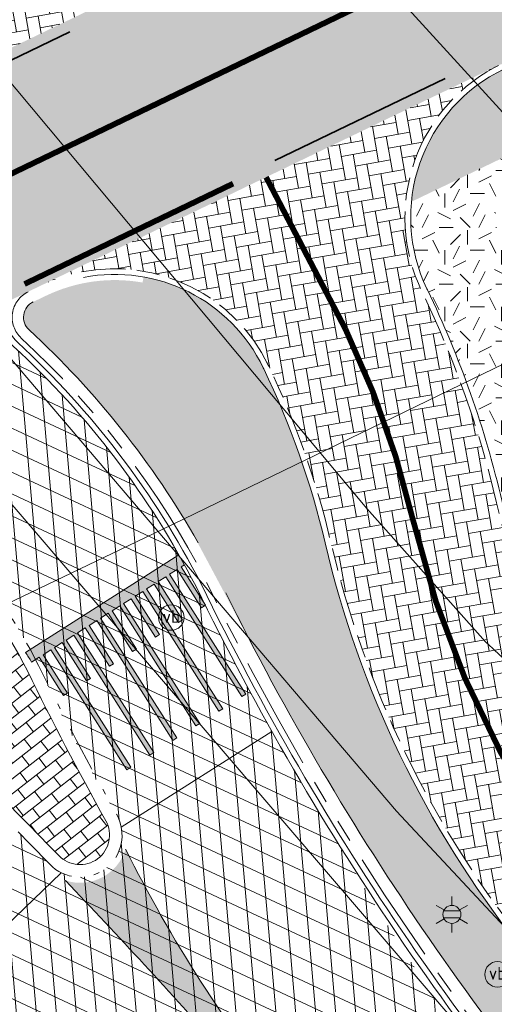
# Model space of a CAD drawing. Header units: metres. Extents: x 163628 to 167676, y 402708 to 405373.
# Tile 61 of 256: x 164494 to 164502, y 403421 to 403439. Entities that reach past the tile are written whole.
import ezdxf
from ezdxf.enums import TextEntityAlignment as Align

# ---------------------------------------------------------------- set-up
doc = ezdxf.new("R2010")
doc.units = ezdxf.units.M
for name, pattern in [('X-CA190022.004-UO-DWM_Snelfietsroute$0$VH-GELEIDEBAND_50X200', [8, 4, -2, 0, -2]), ('X-CA190022.004-UO-DWM_Snelfietsroute$0$VH-OPSLUITBAND_100X200', [16, 8, -2, 4, -2]), ('X-CA190022.004-UO-DWM_Snelfietsroute$0$VH-RWSBAND_110X220', [24, 10, -2, 2, -2, 2, -2, 2, -2]), ('X-CA190022.004-UO-DWM_Snelfietsroute$0$VH-TROTTOIRBAND_180-200', [20, 10, -2, 2, -2, 2, -2]), ('X-CA190022.004-UO-DWM_Snelfietsroute$0$VW-270-30_STREEP', [3, 2.7, -0.3]), ('X-CA190022.004-UO-DWM_Snelfietsroute$0$VW-5050_STREEP', [1, 0.5, -0.5])]:
    doc.linetypes.add(name, pattern=pattern)
doc.layers.get('0').update_dxf_attribs({"lineweight": 25})
for name, color, linetype, lineweight, transparency in [('X-CA190022.004-UO-ARC_Arcering$0$N-GV-GR-GRAS-A-200 GRASMENGSEL M1', 62, 'Continuous', 18, 0.5), ('X-CA190022.004-UO-ARC_Arcering$0$N-WE-GR-GROENSTROOK-A', 62, 'Continuous', 0, 0.5), ('X-CA190022.004-UO-ARC_Arcering$0$N-WE-VH-VERHARDING-FIETSSTRAAT_ROOD ELEMENTENVERHARDING_BSS-A', 14, 'Continuous', 0, 0.5), ('X-CA190022.004-UO-ARC_Arcering$0$N-WE-VH-VERHARDING_ASFALT_ROOD-A', 232, 'Continuous', 0, 0.5), ('X-CA190022.004-UO-ARC_Arcering$0$N-WE-VH-VERHARDING_ASFALT_ZWART-OPBOUW 2', 7, 'Continuous', 0, 0.5), ('X-CA190022.004-UO-ARC_Arcering$0$N-WE-VH-VERHARDING_BETONSTRAATSTEENPRINT PRINTBETON-A-200 MIDDENGELEIDERS GRIJS', 252, 'Continuous', 18, 0.5)]:
    doc.layers.add(name, color=color, linetype=linetype, lineweight=lineweight, transparency=transparency)
for name, color, linetype, lineweight in [('X-CA190022.004-UO-BGT_Ondergrond$0$GE_314_WGDRijbaanLokaleweg_Vlak_GEM', 253, 'Continuous', 9), ('X-CA190022.004-UO-BGT_Ondergrond$0$GE_316_WGDFietspad_Vlak_GEM', 253, 'Continuous', 9), ('X-CA190022.004-UO-BGT_Ondergrond$0$GE_367_OWGBerm_groenvoorziening_grasenk_GEM', 253, 'Continuous', 9), ('X-CA190022.004-UO-BGT_Ondergrond$0$GE_479_BTDGroenvoorziening_grasenkruida_GEM', 253, 'Continuous', 9), ('X-CA190022.004-UO-BGT_Ondergrond$0$GE_814_BRDVerkeersbord_Punt_GEM', 253, 'Continuous', 9), ('X-CA190022.004-UO-BGT_Ondergrond$0$GE_861_PALLichtmast_Punt_GEM', 253, 'Continuous', 9), ('X-CA190022.004-UO-DWM_Snelfietsroute$0$N-WE-VH-DREMPEL-G', 30, 'Continuous', 18), ('X-CA190022.004-UO-DWM_Snelfietsroute$0$N-WE-VH-KANTOPSLUITING_ACHTERKANTBAND-G', 7, 'Continuous', 18), ('X-CA190022.004-UO-DWM_Snelfietsroute$0$N-WE-VH-KANTOPSLUITING_OPSLUITBAND_100X200-G', 7, 'X-CA190022.004-UO-DWM_Snelfietsroute$0$VH-OPSLUITBAND_100X200', 18), ('X-CA190022.004-UO-DWM_Snelfietsroute$0$N-WE-VH-KANTOPSLUITING_TROTTOIRBAND_180 200-G', 7, 'X-CA190022.004-UO-DWM_Snelfietsroute$0$VH-TROTTOIRBAND_180-200', 18), ('X-CA190022.004-UO-DWM_Snelfietsroute$0$N-WE-VH-KANTOPSLUITING_TROTTOIRBAND_RWS_110 220-G', 7, 'X-CA190022.004-UO-DWM_Snelfietsroute$0$VH-RWSBAND_110X220', 18), ('X-CA190022.004-UO-DWM_Snelfietsroute$0$N-WE-VH-KANTVERHARDING_STREKLAAG-G', 251, 'Continuous', 18), ('X-CA190022.004-UO-DWM_Snelfietsroute$0$N-WE-VW-MARKERING_DWARS_DRIEHOEK_3030-G', 7, 'X-CA190022.004-UO-DWM_Snelfietsroute$0$VW-HAAIETAND30-L-N', 18), ('X-CA190022.004-UO-DWM_Snelfietsroute$0$N-WE-VW-MARKERING_DWARS_OVERSTEEK_KANALISATIESTREEP50_010-G', 7, 'X-CA190022.004-UO-DWM_Snelfietsroute$0$VW-5050_STREEP', 18), ('X-CA190022.004-UO-DWM_Snelfietsroute$0$N-WE-VW-MARKERING_LANGS_STREEP_27030_010-G', 7, 'X-CA190022.004-UO-DWM_Snelfietsroute$0$VW-270-30_STREEP', 18), ('X-CA190022.004-UO-DWM_Snelfietsroute$0$N-WE-VW-MARKERING_LANGS_STREEP_DOORGETROKKEN DREMPEL_010-G', 7, 'Continuous', 18), ('X-CA190022.004-UO-DWM_Snelfietsroute$0$N-WE-VW-MARKERING_PUNTSTUK-G', 7, 'Continuous', 18), ('X-CA190022.004-UO-KAD_Percelen$0$B-WE-KG-GRENS_PERCEEL-GV', 150, 'Continuous', 9)]:
    doc.layers.add(name, color=color, linetype=linetype, lineweight=lineweight)
doc.styles.add('X-CA190022.004-UO-BGT_Ondergrond$0$NLCS-ISO', font='NLCS-ISO.ttf')
doc.linetypes.add('X-CA190022.004-UO-DWM_Snelfietsroute$0$VW-HAAIETAND30-L-N', pattern='A,0,-0.3,[150,NLCS.SHX,S=0.6,R=0,X=-0.5,Y=-0.15],-0.3', length=0.6)
pattern_1 = [(99.99999999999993, (-2.849091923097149, 3.12192847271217), (-0.243275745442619, 0.1703435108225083), [0.6299999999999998, -0.2099999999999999]), (9.999999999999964, (-3.262711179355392, 3.048996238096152), (-0.243275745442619, 0.1703435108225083), [0.6299999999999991, -0.2099999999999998])]
pattern_2 = [(94.99999999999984, (-2.849091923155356, 3.121928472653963), (-0.3486681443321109, -0.03050450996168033), []), (155, (-2.849091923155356, 3.121928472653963), (-0.1479163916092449, -0.3172077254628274), [])]

# ---------------------------------------------------------------- blocks, each defined once
blk = doc.blocks.new('X-CA190022.004-UO-BGT_Ondergrond$0$SIE-WEG_PAAL_VERKEERSBORD-SO')
at = {"linetype": 'ByBlock', "lineweight": 18}
blk.add_circle((0, 0), 1.5, dxfattribs=at)
at = {"linetype": 'ByBlock', "lineweight": 18, "style": 'X-CA190022.004-UO-BGT_Ondergrond$0$NLCS-ISO'}
blk.add_text('vb', height=1.5, dxfattribs=at).set_placement((0, 0.1317113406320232), align=Align.MIDDLE_CENTER)
blk = doc.blocks.new('X-CA190022.004-UO-BGT_Ondergrond$0$IMGEOVerkeersbord')
at = {"xscale": 5, "yscale": 5, "zscale": 5}
blk.add_blockref('X-CA190022.004-UO-BGT_Ondergrond$0$SIE-WEG_PAAL_VERKEERSBORD-SO', (0, 0), dxfattribs=at)
blk = doc.blocks.new('X-CA190022.004-UO-BGT_Ondergrond$0$N-SIE-WEG_LICHTMAST-SO')
h = blk.add_hatch(color=256)
h.paths.add_polyline_path([(1.162672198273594, 0.5, 0.6585046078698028), (-1.162672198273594, 0.5)])
h.paths.add_polyline_path([(-1.162672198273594, -0.5, 0.6585046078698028), (1.162672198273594, -0.5)])
at = {"flags": 128}
for points in [[(8.349587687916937e-10, 1.265625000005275), (1.669846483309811e-09, 2.53125000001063)], [(-2.192125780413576, 1.265625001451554), (-1.096064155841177, 0.6328125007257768)], [(-1.162672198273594, 0.5), (1.162672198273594, 0.5)], [(1.096064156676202, 0.6328124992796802), (2.192125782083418, 1.26562499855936)], [(-2.192125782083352, -1.26562499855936), (-1.096064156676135, -0.6328124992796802)], [(-1.162672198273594, -0.5), (1.162672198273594, -0.5)], [(-8.349587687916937e-10, -1.265625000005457), (-1.669775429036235e-09, -2.53125000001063)], [(2.192125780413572, -1.265625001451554), (1.096064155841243, -0.6328125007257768)]]:
    blk.add_lwpolyline(points, dxfattribs=at)
at = {"ltscale": 0.5}
blk.add_circle((0, 0), 1.265625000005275, dxfattribs=at)
at = {"style": 'X-CA190022.004-UO-BGT_Ondergrond$0$NLCS-ISO'}
blk.add_attdef('TYPE', text='', height=1.8, dxfattribs=at).set_placement((1.669846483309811e-09, 2.53125000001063), align=Align.BOTTOM_CENTER)
blk = doc.blocks.new('X-CA190022.004-UO-BGT_Ondergrond$0$IMGEOLichtmastpaal')
at = {"xscale": 5, "yscale": 5, "zscale": 5}
blk.add_blockref('X-CA190022.004-UO-BGT_Ondergrond$0$N-SIE-WEG_LICHTMAST-SO', (0.04198259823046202, 6.388564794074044), dxfattribs=at)

msp = doc.modelspace()

# ---------------------------------------------------------------- hatches: boundary and pattern name
at = {"layer": 'X-CA190022.004-UO-ARC_Arcering$0$N-GV-GR-GRAS-A-200 GRASMENGSEL M1'}
h = msp.add_hatch(dxfattribs=at)
h.set_pattern_fill('AGR-GRAS_02-SO', color=256, scale=0.1, pattern_type=2)
h.set_pattern_definition([(0, (0, 5000), (1, 1), [0.25, -0.75]), (0, (0.5499999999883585, 5000.599999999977), (1, 1), [0.25, -0.75]), (90, (0.1000000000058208, 5000.349999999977), (-1, 1), [0.25, -0.75]), (90, (0.5, 5000.700000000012), (-1, 1), [0.25, -0.75]), (45, (0.2000000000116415, 5000.700000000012), (0, 1.000000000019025), [0.25, -1.164213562]), (135, (0.5499999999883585, 5000), (-1.000000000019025, 0), [0.25, -1.164213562]), (26.56505119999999, (0.25, 5000.299999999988), (1.000000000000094, 4.000644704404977e-10), [0.25, -1.986067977]), (26.56505119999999, (0.7000000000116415, 5000.799999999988), (1.000000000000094, 4.000644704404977e-10), [0.25, -1.986067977]), (63.43494882, (0.7000000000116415, 5000), (5.099862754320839e-11, 1.000000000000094), [0.2499999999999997, -1.986067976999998]), (63.43494882, (0.25, 5000.450000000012), (5.099862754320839e-11, 1.000000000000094), [0.2499999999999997, -1.986067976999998]), (63.43494882, (0.6000000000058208, 5000.200000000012), (5.099862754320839e-11, 1.000000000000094), [0.2499999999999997, -1.986067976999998]), (116.5650512, (0, 5000.549999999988), (-4.000648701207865e-10, 1.000000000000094), [0.2499999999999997, -1.986067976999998]), (153.43494882, (0.2000000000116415, 5000.150000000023), (-1.000000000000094, 5.099898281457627e-11), [0.25, -1.986067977])])
edge = h.paths.add_edge_path()
edge.add_arc((164611.1568154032, 403464.8422401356), 21.50000000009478, 68.3293112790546, 115.7006320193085, ccw=False)
edge.add_arc((164629.6203846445, 403511.3083203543), 28.50000000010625, 248.3293112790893, 295.6200458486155)
edge.add_line((164641.9438200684, 403485.6104033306), (164641.3015951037, 403486.9496215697))
edge.add_arc((164629.6357839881, 403511.3970298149), 27.08813243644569, 248.3324958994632, 295.5095370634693, ccw=False)
edge.add_arc((164611.1568154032, 403464.8422401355), 23.00000000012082, 68.37151412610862, 115.7006320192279)
edge.add_line((164601.1824278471, 403485.5669016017), (164502.0995686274, 403437.8801956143))
edge.add_line((164502.0995686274, 403437.8801956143), (164502.1429355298, 403437.7900883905))
edge.add_arc((164503.4005756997, 403435.1769789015), 2.899999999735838, 115.7006320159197, 174.5422744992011)
edge.add_line((164500.5137224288, 403435.4528016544), (164601.8329313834, 403484.2152932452))
h = msp.add_hatch(dxfattribs=at)
h.set_pattern_fill('AGR-GRAS_02-SO', color=256, scale=0.1, pattern_type=2)
h.set_pattern_definition([(0, (0, 0), (1, 1), [0.25, -0.75]), (0, (0.5499999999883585, 0.5999999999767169), (1, 1), [0.25, -0.75]), (90, (0.1000000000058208, 0.3499999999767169), (-1, 1), [0.25, -0.75]), (90, (0.5, 0.7000000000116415), (-1, 1), [0.25, -0.75]), (45, (0.2000000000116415, 0.7000000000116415), (0, 1.000000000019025), [0.25, -1.164213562]), (135, (0.5499999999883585, 0), (-1.000000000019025, 0), [0.25, -1.164213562]), (26.56505119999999, (0.25, 0.2999999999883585), (1.000000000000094, 4.000644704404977e-10), [0.25, -1.986067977]), (26.56505119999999, (0.7000000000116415, 0.7999999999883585), (1.000000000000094, 4.000644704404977e-10), [0.25, -1.986067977]), (63.43494882, (0.7000000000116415, 0), (5.099862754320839e-11, 1.000000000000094), [0.2499999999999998, -1.986067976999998]), (63.43494882, (0.25, 0.4500000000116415), (5.099862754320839e-11, 1.000000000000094), [0.2499999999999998, -1.986067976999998]), (63.43494882, (0.6000000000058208, 0.2000000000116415), (5.099862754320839e-11, 1.000000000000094), [0.2499999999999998, -1.986067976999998]), (116.5650512, (0, 0.5499999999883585), (-4.000648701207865e-10, 1.000000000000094), [0.2499999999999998, -1.986067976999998]), (153.43494882, (0.2000000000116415, 0.1500000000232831), (-1.000000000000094, 5.099898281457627e-11), [0.25, -1.986067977])])
h.paths.add_polyline_path([(164502.1396421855, 403434.5686642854, -0.4013529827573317), (164502.7372540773, 403436.4098634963), (164502.6930702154, 403436.5016691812), (164500.5137224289, 403435.4528016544, 0.1370359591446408), (164500.7886337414, 403433.9168946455, -0.05495898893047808), (164502.1104230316, 403430.1765275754, 0.06301641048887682), (164503.4133481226, 403426.6698356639, 0.04949150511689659), (164504.2810000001, 403426.4319999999, 0.05957287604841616), (164505.4309517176, 403426.1960350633, -0.08847629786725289), (164503.5709639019, 403430.5183175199, 0.05495900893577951)])
at = {"layer": 'X-CA190022.004-UO-ARC_Arcering$0$N-WE-GR-GROENSTROOK-A'}
h = msp.add_hatch(color=256, dxfattribs=at)
h.dxf.hatch_style = 1
edge = h.paths.add_edge_path()
edge.add_arc((164495.290925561, 403431.2739576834), 2.900000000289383, 45.99393802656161, 79.94424901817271)
edge.add_line((164495.7972839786, 403434.1294088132), (164495.7798233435, 403434.0309449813))
edge.add_arc((164495.2909255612, 403431.2739576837), 2.800000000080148, 79.94424902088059, 115.7006320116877)
edge.add_line((164494.0766522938, 403433.7969599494), (164493.8541056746, 403433.6898524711))
edge.add_arc((164493.9842063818, 403433.4195307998), 0.299999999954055, 115.7006320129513, 227.3330159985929)
edge.add_arc((164483.2759764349, 403421.8017077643), 15.50000002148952, 40.98962565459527, 47.33301599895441, ccw=False)
edge.add_line((164494.9758160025, 403431.9685044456), (164497.305655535, 403433.359829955))
h = msp.add_hatch(color=256, dxfattribs=at)
h.dxf.hatch_style = 1
edge = h.paths.add_edge_path()
edge.add_arc((164541.4384368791, 403450.4749510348), 49.32598903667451, 209.8620710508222, 218.6008173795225)
edge.add_arc((164541.4384375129, 403450.4749501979), 49.32598900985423, 218.6008161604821, 222.7830105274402)
edge.add_arc((164511.0740462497, 403422.1147237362), 7.78000000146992, 221.3818231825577, 249.8838428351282)
edge.add_line((164508.3983136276, 403414.8093247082), (164502.4091339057, 403422.3598213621))
edge.add_arc((164516.6184610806, 403433.5716464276), 18.10000000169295, 193.1711327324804, 218.2750948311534, ccw=False)
edge.add_arc((164484.4865297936, 403426.0522453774), 14.90003636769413, 13.17114091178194, 25.83501651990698)
edge.add_arc((164495.2909255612, 403431.2739576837), 2.899999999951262, 26.00368987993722, 45.99393802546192)
edge.add_line((164497.305655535, 403433.359829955), (164494.9758160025, 403431.9685044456))
edge.add_arc((164483.2759764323, 403421.8017077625), 15.50000002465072, 30.282881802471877, 40.98962565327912, ccw=False)
edge.add_line((164496.6609433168, 403429.6178872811), (164496.6606124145, 403429.6177094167))
edge.add_line((164496.6606124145, 403429.6177094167), (164497.2244077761, 403428.5617447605))
edge.add_arc((164571.2504752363, 403467.0432749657), 83.430730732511, 207.4671049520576, 209.5356354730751)
at = {"layer": 'X-CA190022.004-UO-ARC_Arcering$0$N-WE-VH-VERHARDING-FIETSSTRAAT_ROOD ELEMENTENVERHARDING_BSS-A'}
h = msp.add_hatch(dxfattribs=at)
h.set_pattern_fill('AVH-BSS_KEIFORMAAT_KEPER', color=256, scale=2, angle=100, pattern_type=2)
h.set_pattern_definition(pattern_1)
edge = h.paths.add_edge_path()
edge.add_arc((164494.7065936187, 403467.2322867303), 20.00000000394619, 219.9055815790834, 235.53344937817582, ccw=False)
edge.add_line((164479.3645404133, 403454.4017994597), (164478.7333764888, 403455.1565136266))
edge.add_line((164478.7333764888, 403455.1565136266), (164476.2800171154, 403453.1435232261))
edge.add_line((164476.2800171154, 403453.1435232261), (164476.6575496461, 403452.68340033))
edge.add_arc((164492.1190863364, 403465.3696481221), 19.99999999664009, 219.3690043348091, 235.5334493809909)
edge.add_line((164480.8005860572, 403448.8805137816), (164490.9323467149, 403441.9258530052))
edge.add_arc((164489.2345716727, 403439.4524828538), 2.999999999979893, -29.72207323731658, 55.53344937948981, ccw=False)
edge.add_arc((164489.2345716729, 403439.4524828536), 2.999999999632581, 298.6997213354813, 330.27792676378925, ccw=False)
edge.add_line((164490.6752293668, 403436.8210373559), (164498.6197163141, 403440.6446920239))
edge.add_arc((164497.3424407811, 403443.3592025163), 3.000000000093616, 205.7267649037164, 295.1986841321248, ccw=False)
edge.add_arc((164489.2345716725, 403439.4524828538), 6.000000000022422, 25.72676490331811, 55.53344937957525)
edge.add_line((164492.630121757, 403444.3992231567), (164483.3880933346, 403450.7431523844))
h = msp.add_hatch(dxfattribs=at)
h.set_pattern_fill('AVH-BSS_KEIFORMAAT_KEPER', color=256, scale=2, angle=100, pattern_type=2)
h.set_pattern_definition(pattern_1)
edge = h.paths.add_edge_path()
edge.add_arc((164484.4865551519, 403426.0522966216), 18.00000000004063, 13.17099899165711, 25.75401588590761)
edge.add_arc((164503.4005756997, 403435.1769789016), 2.999999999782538, 115.70063201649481, 205.7541465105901, ccw=False)
edge.add_line((164502.0995686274, 403437.8801956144), (164497.6533969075, 403435.740337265))
edge.add_line((164497.6533969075, 403435.740337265), (164493.9899184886, 403433.9771743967))
edge.add_arc((164495.2909255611, 403431.2739576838), 2.999999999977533, 25.70063208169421, 115.70063202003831, ccw=False)
edge.add_line((164497.9941422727, 403432.5749647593), (164498.0026482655, 403432.5572911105))
edge.add_arc((164484.4865636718, 403426.0522553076), 15.00000111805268, 13.171133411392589, 25.700631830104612, ccw=False)
edge.add_arc((164516.6184610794, 403433.571646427), 18.00000000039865, 193.1711327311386, 218.2750948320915)
edge.add_line((164502.4876384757, 403422.421765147), (164508.6705544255, 403414.6270277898))
edge.add_line((164508.6705544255, 403414.6270277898), (164511.063444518, 403416.485518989))
edge.add_line((164511.063444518, 403416.485518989), (164504.5019468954, 403424.7291307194))
edge.add_arc((164516.6184610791, 403433.571646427), 15.00000000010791, 193.171132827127, 216.1216089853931, ccw=False)
at = {"layer": 'X-CA190022.004-UO-ARC_Arcering$0$N-WE-VH-VERHARDING_ASFALT_ROOD-A'}
h = msp.add_hatch(color=256, dxfattribs=at)
h.dxf.hatch_style = 1
h.paths.add_polyline_path([(164621.1086011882, 403489.9412831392, 0.2094983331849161), (164599.4477517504, 403489.1711905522), (164498.6671976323, 403440.6674161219), (164490.6751630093, 403436.8210010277, -0.02616535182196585), (164490.3924341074, 403436.684928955), (164490.089852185, 403436.5393019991), (164489.7935083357, 403436.3966773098), (164493.0826311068, 403433.5405141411), (164493.7673718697, 403433.8700669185), (164502.0995686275, 403437.8801956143), (164601.1824278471, 403485.5669016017, -0.2096911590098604), (164619.6500572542, 403486.2166370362, 0.208643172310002), (164641.3015951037, 403486.9496215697), (164639.5720025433, 403490.5563046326, -0.2087479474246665)])
at = {"layer": 'X-CA190022.004-UO-ARC_Arcering$0$N-WE-VH-VERHARDING_ASFALT_ZWART-OPBOUW 2'}
h = msp.add_hatch(dxfattribs=at)
h.set_pattern_fill('AVH-ASFALT-SO', color=256, scale=0.35, angle=35, pattern_type=2)
h.set_pattern_definition(pattern_2)
edge = h.paths.add_edge_path()
edge.add_line((164489.8382456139, 403431.9665135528), (164490.5679246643, 403431.3329318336))
edge.add_arc((164483.2286881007, 403421.7573389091), 12.0646745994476, 27.301292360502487, 52.531551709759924, ccw=False)
edge.add_arc((164513.3227276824, 403435.758159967), 21.14276145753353, 203.6077994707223, 211.6505755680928)
edge.add_arc((164494.6789251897, 403424.3023266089), 0.7400000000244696, -53.39671403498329, 29.23697528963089, ccw=False)
edge.add_line((164495.1201656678, 403423.7082669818), (164504.7116603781, 403411.9075555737))
edge.add_line((164504.7116603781, 403411.9075555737), (164507.3627034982, 403413.5346996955))
edge.add_line((164507.3627034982, 403413.5346996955), (164501.7554050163, 403420.1983105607))
edge.add_arc((164508.2250259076, 403425.2367495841), 8.200113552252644, 213.6800807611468, 217.9108978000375, ccw=False)
edge.add_arc((164581.5154571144, 403473.6896893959), 96.0588965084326, 209.6774321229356, 213.4870524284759, ccw=False)
edge.add_arc((164537.3758326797, 403448.2619070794), 45.12013046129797, 206.189453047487, 209.3751078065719, ccw=False)
edge.add_arc((164483.1937731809, 403421.7263134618), 15.21115283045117, 25.80785665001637, 47.29780852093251)
edge.add_arc((164493.9842063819, 403433.4195307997), 0.7000000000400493, 160.115940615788, 227.3330159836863, ccw=False)
edge.add_line((164493.325938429, 403433.6576133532), (164489.8486641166, 403431.9840669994))
edge.add_line((164489.8486641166, 403431.9840669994), (164489.8382456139, 403431.9665135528))
h = msp.add_hatch(dxfattribs=at)
h.set_pattern_fill('AVH-ASFALT-SO', color=256, scale=0.35, angle=35, pattern_type=2)
h.set_pattern_definition(pattern_2)
edge = h.paths.add_edge_path()
edge.add_line((164488.3584638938, 403429.3400447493), (164486.9332981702, 403430.5809565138))
edge.add_line((164486.9332981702, 403430.5809565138), (164483.8409762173, 403429.0926804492))
edge.add_arc((164483.6163772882, 403428.4296907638), 0.7000000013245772, 49.10747693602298, 71.28532341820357, ccw=False)
edge.add_line((164484.074626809, 403428.958847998), (164485.3956180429, 403427.8148711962))
edge.add_arc((164419.8004888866, 403352.0698109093), 100.1999756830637, 45.83437392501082, 49.10747731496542, ccw=False)
edge.add_arc((164434.5205678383, 403366.9616448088), 79.26185529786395, 43.43438908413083, 45.96700247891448, ccw=False)
edge.add_arc((164428.5624123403, 403359.8460923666), 88.48702935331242, 40.44025779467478, 44.12767198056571, ccw=False)
edge.add_line((164495.9083622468, 403417.2436305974), (164497.2188143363, 403415.7133272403))
edge.add_line((164497.2188143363, 403415.7133272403), (164502.060617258, 403410.2804114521))
edge.add_line((164502.060617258, 403410.2804114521), (164504.7116603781, 403411.9075555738))
edge.add_line((164504.7116603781, 403411.9075555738), (164495.1201656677, 403423.7082669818))
edge.add_arc((164494.6789251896, 403424.3023266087), 0.7399999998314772, 223.9695966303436, 306.6032859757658, ccw=False)
edge.add_arc((164419.8004724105, 403352.0697929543), 103.3000000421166, 43.96959663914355, 48.41897500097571)
h.paths.add_polyline_path([(164489.828954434, 403431.974581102), (164489.8382456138, 403431.9665135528), (164489.8486641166, 403431.9840669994)])
at = {"layer": 'X-CA190022.004-UO-ARC_Arcering$0$N-WE-VH-VERHARDING_BETONSTRAATSTEENPRINT PRINTBETON-A-200 MIDDENGELEIDERS GRIJS', "ltscale": 2}
h = msp.add_hatch(dxfattribs=at)
h.set_pattern_fill('AVH-BSS_KEIFORMAAT_HALFST', color=256, scale=2, angle=128, pattern_type=2)
h.set_pattern_definition([(128, (0, 0), (-0.2947711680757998, 0.03619334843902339), [0.21, -0.21]), (218, (0, 0), (0.1292889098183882, -0.1654822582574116), [])])
edge = h.paths.add_edge_path()
edge.add_arc((164419.8004724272, 403352.0697929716), 103.5200000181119, 43.96959663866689, 48.4189750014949)
edge.add_arc((164489.0221424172, 403430.0880626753), 0.7799999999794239, 115.70063202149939, 228.4189749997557, ccw=False)
edge.add_line((164488.6838805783, 403430.7908990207), (164489.6213383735, 403431.2420797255))
edge.add_arc((164489.9596002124, 403430.5392433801), 0.780000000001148, 52.531551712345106, 115.70063202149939, ccw=False)
edge.add_arc((164483.2286881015, 403421.7573389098), 11.84467459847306, 27.313112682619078, 52.53155171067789, ccw=False)
edge.add_arc((164541.438437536, 403450.4749502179), 53.06598904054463, 206.0240875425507, 209.2369752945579)
edge.add_arc((164494.6789251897, 403424.3023266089), 0.5199999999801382, -136.03040336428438, 29.236975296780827, ccw=False)
at = {"layer": 'X-CA190022.004-UO-DWM_Snelfietsroute$0$N-WE-VW-MARKERING_LANGS_STREEP_DOORGETROKKEN DREMPEL_010-G'}
h = msp.add_hatch(color=256, dxfattribs=at)
h.dxf.hatch_style = 1
edge = h.paths.add_edge_path()
edge.add_arc((164483.226256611, 403421.7554848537), 15.16768573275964, 28.79627503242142, 29.55290546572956)
edge.add_line((164496.4206360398, 403429.2365972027), (164493.7180750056, 403427.5173672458))
edge.add_arc((164492.3557894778, 403426.5322320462), 1.681164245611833, 29.052300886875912, 35.8725292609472, ccw=False)
edge.add_line((164493.8254242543, 403427.3486185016), (164493.9604232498, 403427.4344979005))
edge.add_line((164493.9604232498, 403427.4344979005), (164494.3898202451, 403426.759502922))
edge.add_line((164494.3898202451, 403426.759502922), (164494.4573197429, 403426.8024426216))
edge.add_line((164494.4573197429, 403426.8024426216), (164494.0279227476, 403427.4774376))
edge.add_line((164494.0279227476, 403427.4774376), (164494.1629217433, 403427.5633169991))
edge.add_line((164494.1629217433, 403427.5633169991), (164495.5047873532, 403425.453957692))
edge.add_line((164495.5047873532, 403425.453957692), (164495.5722868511, 403425.4968973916))
edge.add_line((164495.5722868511, 403425.4968973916), (164494.2304212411, 403427.6062566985))
edge.add_line((164494.2304212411, 403427.6062566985), (164494.3654202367, 403427.6921360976))
edge.add_line((164494.3654202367, 403427.6921360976), (164494.7948172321, 403427.0171411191))
edge.add_line((164494.7948172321, 403427.0171411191), (164494.8623167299, 403427.0600808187))
edge.add_line((164494.8623167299, 403427.0600808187), (164494.4329197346, 403427.735075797))
edge.add_line((164494.4329197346, 403427.735075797), (164494.5679187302, 403427.8209551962))
edge.add_line((164494.5679187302, 403427.8209551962), (164495.9097843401, 403425.711595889))
edge.add_line((164495.9097843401, 403425.711595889), (164495.977283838, 403425.7545355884))
edge.add_line((164495.977283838, 403425.7545355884), (164494.6354182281, 403427.8638948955))
edge.add_line((164494.6354182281, 403427.8638948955), (164494.7704172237, 403427.9497742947))
edge.add_line((164494.7704172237, 403427.9497742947), (164495.199814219, 403427.2747793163))
edge.add_line((164495.199814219, 403427.2747793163), (164495.2673137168, 403427.3177190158))
edge.add_line((164495.2673137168, 403427.3177190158), (164494.8379167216, 403427.9927139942))
edge.add_line((164494.8379167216, 403427.9927139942), (164494.9729157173, 403428.0785933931))
edge.add_line((164494.9729157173, 403428.0785933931), (164496.3147813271, 403425.9692340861))
edge.add_line((164496.3147813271, 403425.9692340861), (164496.3822808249, 403426.0121737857))
edge.add_line((164496.3822808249, 403426.0121737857), (164495.040415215, 403428.1215330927))
edge.add_line((164495.040415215, 403428.1215330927), (164495.1754142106, 403428.2074124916))
edge.add_line((164495.1754142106, 403428.2074124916), (164495.6048112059, 403427.5324175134))
edge.add_line((164495.6048112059, 403427.5324175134), (164495.6723107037, 403427.5753572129))
edge.add_line((164495.6723107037, 403427.5753572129), (164495.2429137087, 403428.2503521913))
edge.add_line((164495.2429137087, 403428.2503521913), (164495.3779127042, 403428.3362315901))
edge.add_line((164495.3779127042, 403428.3362315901), (164496.719778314, 403426.2268722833))
edge.add_line((164496.719778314, 403426.2268722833), (164496.7872778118, 403426.2698119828))
edge.add_line((164496.7872778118, 403426.2698119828), (164495.4454122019, 403428.3791712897))
edge.add_line((164495.4454122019, 403428.3791712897), (164495.5804111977, 403428.4650506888))
edge.add_line((164495.5804111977, 403428.4650506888), (164496.0098081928, 403427.7900557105))
edge.add_line((164496.0098081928, 403427.7900557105), (164496.0773076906, 403427.8329954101))
edge.add_line((164496.0773076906, 403427.8329954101), (164495.6479106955, 403428.5079903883))
edge.add_line((164495.6479106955, 403428.5079903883), (164495.7824993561, 403428.5936087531))
edge.add_line((164495.7824993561, 403428.5936087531), (164497.1252253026, 403426.484796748))
edge.add_line((164497.1252253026, 403426.484796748), (164497.1927248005, 403426.5277364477))
edge.add_line((164497.1927248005, 403426.5277364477), (164495.8508591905, 403428.6370957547))
edge.add_line((164495.8508591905, 403428.6370957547), (164495.9858581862, 403428.7229751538))
edge.add_line((164495.9858581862, 403428.7229751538), (164496.4152551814, 403428.0479801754))
edge.add_line((164496.4152551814, 403428.0479801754), (164496.4827546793, 403428.0909198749))
edge.add_line((164496.4827546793, 403428.0909198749), (164496.0533576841, 403428.7659148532))
edge.add_line((164496.0533576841, 403428.7659148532), (164496.1883566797, 403428.8517942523))
edge.add_line((164496.1883566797, 403428.8517942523), (164497.5302222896, 403426.7424349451))
edge.add_line((164497.5302222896, 403426.7424349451), (164497.5977217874, 403426.7853746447))
edge.add_line((164497.5977217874, 403426.7853746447), (164496.2558561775, 403428.8947339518))
edge.add_line((164496.2558561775, 403428.8947339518), (164496.3908551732, 403428.9806133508))
edge.add_line((164496.3908551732, 403428.9806133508), (164496.8202521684, 403428.3056183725))
edge.add_line((164496.8202521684, 403428.3056183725), (164496.8877516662, 403428.3485580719))
edge.add_line((164496.8877516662, 403428.3485580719), (164496.4583546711, 403429.0235530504))
edge.add_line((164496.4583546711, 403429.0235530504), (164496.5182759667, 403429.0617090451))
at = {"layer": 'X-CA190022.004-UO-DWM_Snelfietsroute$0$N-WE-VW-MARKERING_PUNTSTUK-G'}
h = msp.add_hatch(color=256, dxfattribs=at)
h.dxf.hatch_style = 1
edge = h.paths.add_edge_path()
edge.add_arc((164494.6789145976, 403424.3023300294), 0.8399999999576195, 252.1032482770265, 342.8438424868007)
edge.add_arc((164517.8862292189, 403435.2487625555), 25.04557019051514, 206.548411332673, 218.773573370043)
edge.add_line((164498.3600291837, 403419.5641172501), (164498.1620919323, 403419.3942666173))
edge.add_line((164498.1620919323, 403419.3942666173), (164497.1708335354, 403420.5147871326))
edge.add_arc((164419.8004725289, 403352.0697930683), 103.2999998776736, 41.49729191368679, 43.74991126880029)

# ---------------------------------------------------------------- linework, layer by layer
at = {"layer": 'X-CA190022.004-UO-BGT_Ondergrond$0$GE_314_WGDRijbaanLokaleweg_Vlak_GEM', "flags": 128}
msp.add_lwpolyline([(164442.94, 403489.126), (164443.864, 403488.0790000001), (164449.294, 403481.924), (164481.056, 403444.687), (164480.874, 403444.622), (164483.26, 403441.849), (164483.391, 403441.904), (164502.63, 403419.439), (164497.447, 403415.017), (164495.313, 403417.0410000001), (164491.602, 403420.56), (164476.856, 403434.777), (164474.447, 403437.185), (164474.381, 403437.261), (164474.505, 403437.387), (164473.18, 403438.808), (164472.011, 403440.2800000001), (164471.089, 403441.6600000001), (164464.875, 403450.622), (164464.747, 403450.533), (164455.924, 403463.299), (164454.191, 403465.806)], dxfattribs=at)
at = {"layer": 'X-CA190022.004-UO-BGT_Ondergrond$0$GE_316_WGDFietspad_Vlak_GEM', "flags": 128}
for points in [[(164457.137, 403480.6600000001), (164475.024, 403459.592), (164499.729, 403430.051), (164501.818, 403427.708)], [(164527.371, 403391.93), (164526.649, 403392.821), (164520.122, 403400.2900000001), (164513.339, 403408.529), (164508.83, 403414.373), (164504.683, 403419.7150000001), (164502.24, 403422.591), (164500.249, 403424.7260000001), (164491.5, 403434.983), (164485.536, 403442.109)]]:
    msp.add_lwpolyline(points, dxfattribs=at)
at = {"layer": 'X-CA190022.004-UO-BGT_Ondergrond$0$GE_316_WGDFietspad_Vlak_GEM'}
msp.add_arc((164505.0456218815, 403430.923015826), 4.555641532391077, 224.8878917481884, 260.3377058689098, dxfattribs=at)
at = {"layer": 'X-CA190022.004-UO-BGT_Ondergrond$0$GE_367_OWGBerm_groenvoorziening_grasenk_GEM', "flags": 128}
for points in [[(164453.106, 403493.369), (164488.004, 403452.975), (164495.285, 403449.119), (164494.344, 403448.187), (164493.938, 403446.928), (164494.512, 403445.201), (164495.603, 403443.783), (164496.644, 403443.037), (164505.761, 403433.039), (164505.901, 403432.4), (164507.126, 403430.884), (164508.284, 403430.692), (164509.941, 403431.278), (164513.965, 403433.277), (164537.446, 403444.229), (164569.522, 403459.744), (164581.242, 403466.331), (164592.676, 403472.187), (164631.326, 403490.472), (164640.44, 403494.868), (164662.351, 403505.436)], [(164501.818, 403427.708), (164499.729, 403430.051), (164475.024, 403459.592), (164457.137, 403480.6600000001), (164454.048, 403484.299)], [(164505.153, 403416.493), (164504.901, 403416.787), (164502.63, 403419.439), (164483.391, 403441.904), (164484.265, 403442.222)], [(164485.536, 403442.109), (164491.5, 403434.983), (164500.249, 403424.7260000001), (164502.24, 403422.591), (164504.683, 403419.7150000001), (164508.83, 403414.373)]]:
    msp.add_lwpolyline(points, dxfattribs=at)
at = {"layer": 'X-CA190022.004-UO-BGT_Ondergrond$0$GE_367_OWGBerm_groenvoorziening_grasenk_GEM', "extrusion": (0, 0, -1)}
msp.add_arc((-164505.0456218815, 403430.923015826), 4.555641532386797, 279.6622941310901, 315.1121082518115, dxfattribs=at)
at = {"layer": 'X-CA190022.004-UO-BGT_Ondergrond$0$GE_479_BTDGroenvoorziening_grasenkruida_GEM', "flags": 128}
msp.add_lwpolyline([(164661.155, 403508.745), (164638.92, 403498.02), (164629.806, 403493.624), (164631.326, 403490.472), (164592.676, 403472.187), (164593.082, 403473.391), (164592.609, 403473.511), (164591.238, 403473.656), (164588.258, 403473.0030000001), (164582.318, 403470.584), (164560.42, 403459.532), (164531.517, 403445.8290000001), (164507.277, 403434.2640000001), (164505.761, 403433.039), (164496.644, 403443.037), (164498.627, 403442.886), (164500.282, 403443.347), (164516.388, 403451.268), (164556.346, 403470.466), (164637.795, 403509.882), (164672.252, 403526.504)], dxfattribs=at)
at = {"layer": 'X-CA190022.004-UO-DWM_Snelfietsroute$0$N-WE-VH-DREMPEL-G', "flags": 128}
for points in [[(164498.0569326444, 403426.129345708), (164495.5988384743, 403424.5656329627), (164495.4055005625, 403424.4426413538)], [(164494.3492036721, 403423.6398436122), (164492.083356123, 403421.461635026)]]:
    msp.add_lwpolyline(points, dxfattribs=at)
at = {"layer": 'X-CA190022.004-UO-DWM_Snelfietsroute$0$N-WE-VH-KANTOPSLUITING_ACHTERKANTBAND-G', "ltscale": 0.2, "flags": 128}
for points in [[(164510.9218242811, 403416.8232837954), (164504.9211087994, 403424.3422396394, -0.1099721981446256), (164502.1104230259, 403430.1765275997, 0.05472478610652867), (164500.7959722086, 403433.9016650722), (164500.7874662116, 403433.9193387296, -0.4142135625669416), (164502.1429355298, 403437.7900883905)], [(164508.3983136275, 403414.8093247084), (164502.4092134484, 403422.3597205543, -0.1099786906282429), (164498.994602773, 403429.4473745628, 0.05472478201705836), (164497.9125410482, 403432.5139241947), (164497.9040350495, 403432.5315978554, 0.3404237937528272), (164494.7425579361, 403434.1216397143)], [(164493.8541056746, 403433.6898524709, 0.5296536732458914), (164493.7808855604, 403433.1989392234, -0.0776623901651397), (164496.7571864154, 403429.4506931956)], [(164497.2448350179, 403428.5665342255, 0.07174089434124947), (164505.2365501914, 403416.9715690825, 0.125008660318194), (164508.3983136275, 403414.8093247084, 0.125008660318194)]]:
    msp.add_lwpolyline(points, format="xyb", dxfattribs=at)
msp.add_lwpolyline([(164494.3046768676, 403423.9413027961, 0.01941651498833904), (164488.504473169, 403429.504608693, -0.53573665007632), (164488.6838805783, 403430.7908990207), (164489.6213383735, 403431.2420797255, -0.2828257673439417), (164490.4340932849, 403431.1583203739, -0.1104824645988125), (164493.7528264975, 403427.1923023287, 0.01401978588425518), (164495.1326808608, 403424.5563065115, -0.879042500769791)], format="xyb", close=True, dxfattribs=at)
at = {"layer": 'X-CA190022.004-UO-DWM_Snelfietsroute$0$N-WE-VH-KANTOPSLUITING_ACHTERKANTBAND-G', "flags": 128}
msp.add_lwpolyline([(164501.7357702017, 403410.0446138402), (164496.9154350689, 403415.4526329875), (164495.6045383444, 403416.9834555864, 0.02289373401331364), (164489.3337210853, 403423.660503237, 0.01461634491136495)], format="xyb", dxfattribs=at)
at = {"layer": 'X-CA190022.004-UO-DWM_Snelfietsroute$0$N-WE-VH-KANTOPSLUITING_OPSLUITBAND_100X200-G', "ltscale": 0.1, "flags": 128}
for points in [[(164510.8436641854, 403416.7609059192), (164504.8427755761, 403424.2800786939, -0.1099768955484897), (164502.0130536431, 403430.1537415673, 0.0547247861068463), (164500.705864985, 403433.8582981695), (164500.6973589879, 403433.8759718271, -0.4142135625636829), (164502.0995686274, 403437.8801956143)], [(164508.4757473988, 403414.8711229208), (164502.4876384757, 403422.421765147, -0.1099768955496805), (164499.0919721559, 403429.4701605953, 0.05472478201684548), (164498.0026482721, 403432.5572910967), (164497.9941422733, 403432.574964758, 0.3419616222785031), (164494.7075314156, 403434.2166535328, 0.2412032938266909)]]:
    msp.add_lwpolyline(points, format="xyb", dxfattribs=at)
at = {"layer": 'X-CA190022.004-UO-DWM_Snelfietsroute$0$N-WE-VH-KANTOPSLUITING_TROTTOIRBAND_180 200-G', "ltscale": 0.2, "flags": 128}
for points in [[(164493.7673718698, 403433.8700669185, 0.5296536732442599), (164493.645338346, 403433.0518781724, -0.08818175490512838), (164496.8999646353, 403428.7694333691, 0.07342641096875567), (164505.0732688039, 403416.8241027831, 0.1401289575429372), (164508.776316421, 403414.4517975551)], [(164501.8872366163, 403410.1752198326), (164497.0671246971, 403415.5829801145), (164495.7564503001, 403417.1135430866, 0.02295761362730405), (164489.4739604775, 403423.8026659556, 0.01428257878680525), (164485.2646896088, 403427.6636834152), (164483.9436983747, 403428.8076602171, 0.2990308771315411), (164483.3995427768, 403428.8802268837)]]:
    msp.add_lwpolyline(points, format="xyb", dxfattribs=at)
at = {"layer": 'X-CA190022.004-UO-DWM_Snelfietsroute$0$N-WE-VH-KANTOPSLUITING_TROTTOIRBAND_RWS_110 220-G', "linetype": 'X-CA190022.004-UO-DWM_Snelfietsroute$0$VH-GELEIDEBAND_50X200', "ltscale": 0.2, "flags": 128}
msp.add_lwpolyline([(164494.146341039, 403423.7885619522, 0.01941651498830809), (164488.3584638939, 403429.3400447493, -0.5357366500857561), (164488.588473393, 403430.989134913), (164489.5259311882, 403431.4403156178, -0.2828257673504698), (164490.5679246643, 403431.3329318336, -0.110534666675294), (164493.9494409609, 403427.2910385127, 0.01403143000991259), (164495.324654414, 403424.6637595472, -0.8790425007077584)], format="xyb", close=True, dxfattribs=at)
at = {"layer": 'X-CA190022.004-UO-DWM_Snelfietsroute$0$N-WE-VH-KANTVERHARDING_STREKLAAG-G', "ltscale": 0.2, "flags": 128}
for points in [[(164493.4685200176, 403433.7262351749, 0.3544872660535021), (164493.5775647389, 403432.978347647, -0.08816488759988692), (164496.8105211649, 403428.7247017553, 0.07341513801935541), (164504.9990569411, 403416.7570652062, 0.1400909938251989), (164508.7475947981, 403414.3560109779)], [(164493.325938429, 403433.6576133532, 0.301999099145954), (164493.5097911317, 403432.9048171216, -0.08814787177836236), (164496.7210796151, 403428.6799662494, 0.07340391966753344), (164504.9248492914, 403416.6900231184, 0.1400537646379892), (164508.7188731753, 403414.2602244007)], [(164501.9618869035, 403410.2417580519), (164497.1424352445, 403415.6487775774), (164495.832406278, 403417.1785868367, 0.02295761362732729), (164489.5436334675, 403423.8743993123, 0.01428257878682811), (164485.3301538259, 403427.7392773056), (164484.0091625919, 403428.8832541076, 0.1451527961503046), (164483.6983946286, 403429.0240586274, 0.1451527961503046)], [(164502.0365371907, 403410.3082962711), (164497.2177457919, 403415.7145750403), (164495.9083622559, 403417.2436305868, 0.02295761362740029), (164489.6133064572, 403423.9461326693, 0.01428257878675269), (164485.3956180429, 403427.8148711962), (164484.074626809, 403428.958847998, 0.09707230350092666), (164483.8409762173, 403429.0926804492, 0.09707230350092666)]]:
    msp.add_lwpolyline(points, format="xyb", dxfattribs=at)
at = {"layer": 'X-CA190022.004-UO-DWM_Snelfietsroute$0$N-WE-VW-MARKERING_DWARS_DRIEHOEK_3030-G', "lineweight": 35, "flags": 128}
for points in [[(164494.4995755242, 403438.4465991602), (164491.3591956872, 403436.9304022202)], [(164498.1092288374, 403436.1816783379), (164501.1057985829, 403437.6238706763)]]:
    msp.add_lwpolyline(points, dxfattribs=at)
at = {"layer": 'X-CA190022.004-UO-DWM_Snelfietsroute$0$N-WE-VW-MARKERING_DWARS_OVERSTEEK_KANALISATIESTREEP50_010-G', "const_width": 0.1, "flags": 128}
msp.add_lwpolyline([(164491.6126124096, 403435.0525998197), (164501.2322305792, 403439.6823400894)], dxfattribs=at)
at = {"layer": 'X-CA190022.004-UO-DWM_Snelfietsroute$0$N-WE-VW-MARKERING_DWARS_OVERSTEEK_KANALISATIESTREEP50_010-G', "flags": 128}
msp.add_lwpolyline([(164493.7023215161, 403434.005227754, 0.1, 0.1, 0), (164494.7205888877, 403434.4953005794, 0.1, 0.1, 0), (164497.3740022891, 403435.7723382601, 0, 0, 0)], format="xyseb", dxfattribs=at)
at = {"layer": 'X-CA190022.004-UO-DWM_Snelfietsroute$0$N-WE-VW-MARKERING_LANGS_STREEP_27030_010-G', "const_width": 0.1, "flags": 128}
msp.add_lwpolyline([(164497.9551215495, 403435.885551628), (164499.3542566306, 403433.2077946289, -0.05472478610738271), (164500.5525128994, 403429.8119510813, 0.109976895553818), (164503.665207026, 403423.3509219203), (164505.043976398, 403421.6035360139)], format="xyb", dxfattribs=at)
at = {"layer": 'X-CA190022.004-UO-DWM_Snelfietsroute$0$N-WE-VW-MARKERING_LANGS_STREEP_DOORGETROKKEN DREMPEL_010-G', "flags": 128}
msp.add_lwpolyline([(164496.4206360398, 403429.2365972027), (164495.6755604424, 403428.7626185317), (164495.6755604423, 403428.7626185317), (164493.7180750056, 403427.5173672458, -0.02976764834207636), (164493.8254242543, 403427.3486185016), (164493.9604232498, 403427.4344979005), (164494.3898202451, 403426.759502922), (164494.4573197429, 403426.8024426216), (164494.0279227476, 403427.4774376), (164494.1629217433, 403427.5633169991), (164495.5047873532, 403425.453957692), (164495.5722868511, 403425.4968973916), (164494.2304212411, 403427.6062566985), (164494.3654202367, 403427.6921360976), (164494.7948172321, 403427.0171411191), (164494.8623167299, 403427.0600808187), (164494.4329197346, 403427.735075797), (164494.5679187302, 403427.8209551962), (164495.9097843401, 403425.711595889), (164495.977283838, 403425.7545355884), (164494.6354182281, 403427.8638948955), (164494.7704172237, 403427.9497742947), (164495.199814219, 403427.2747793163), (164495.2673137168, 403427.3177190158), (164494.8379167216, 403427.9927139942), (164494.9729157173, 403428.0785933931), (164496.3147813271, 403425.9692340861), (164496.3822808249, 403426.0121737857), (164495.040415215, 403428.1215330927), (164495.1754142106, 403428.2074124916), (164495.6048112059, 403427.5324175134), (164495.6723107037, 403427.5753572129), (164495.2429137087, 403428.2503521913), (164495.3779127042, 403428.3362315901), (164496.719778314, 403426.2268722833), (164496.7872778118, 403426.2698119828), (164495.4454122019, 403428.3791712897), (164495.5804111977, 403428.4650506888), (164496.0098081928, 403427.7900557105), (164496.0773076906, 403427.8329954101), (164495.6479106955, 403428.5079903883), (164495.7824993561, 403428.5936087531), (164497.1252253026, 403426.484796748), (164497.1927248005, 403426.5277364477), (164495.8508591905, 403428.6370957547), (164495.9858581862, 403428.7229751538), (164496.4152551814, 403428.0479801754), (164496.4827546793, 403428.0909198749), (164496.0533576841, 403428.7659148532), (164496.1883566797, 403428.8517942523), (164497.5302222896, 403426.7424349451), (164497.5977217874, 403426.7853746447), (164496.2558561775, 403428.8947339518), (164496.3908551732, 403428.9806133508), (164496.8202521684, 403428.3056183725), (164496.8877516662, 403428.3485580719), (164496.4583546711, 403429.0235530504), (164496.5182759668, 403429.0617090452)], format="xyb", dxfattribs=at)
at = {"layer": 'X-CA190022.004-UO-DWM_Snelfietsroute$0$N-WE-VW-MARKERING_PUNTSTUK-G'}
msp.add_lwpolyline([(164495.481545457, 403424.0545349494, 0.05339282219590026), (164498.3600291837, 403419.5641172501), (164498.1620919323, 403419.3942666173), (164497.1708335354, 403420.5147871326, 0.009829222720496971), (164494.4207803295, 403423.502976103, 0.009829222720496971)], format="xyb", dxfattribs=at)
at = {"layer": 'X-CA190022.004-UO-KAD_Percelen$0$B-WE-KG-GRENS_PERCEEL-GV', "flags": 128}
for points in [[(164460.276, 403427.915), (164466.349, 403415.367), (164487.883, 403425.722), (164496.111, 403429.679), (164555.855, 403458.619), (164593.206, 403476.41), (164588.97, 403485.217), (164612.074, 403496.328), (164616.314, 403487.512), (164746.772, 403550.188), (164893.326, 403621.049), (164887.38, 403633.726), (164740.684, 403562.794), (164610.094, 403500.047), (164549.795, 403471.239), (164478.654, 403436.809)], [(164468.748, 403410.406), (164486.08, 403417.995), (164492.111, 403420.636), (164493.855, 403418.592), (164495.298, 403416.903), (164503.089, 403421.185), (164615.905, 403478.304), (164662.782, 403501.158), (164772.136, 403553.829), (164770.057, 403555.749), (164790.783, 403565.26), (164789.551, 403566.923), (164799.538, 403571.715), (164894.973, 403617.537), (164893.326, 403621.049), (164746.772, 403550.188), (164616.314, 403487.512), (164616.456, 403487.216), (164593.352, 403476.106), (164593.206, 403476.41), (164555.855, 403458.619), (164496.111, 403429.679), (164487.883, 403425.722), (164466.349, 403415.367)]]:
    msp.add_lwpolyline(points, close=True, dxfattribs=at)

# ---------------------------------------------------------------- block references
at = {"layer": 'X-CA190022.004-UO-BGT_Ondergrond$0$GE_814_BRDVerkeersbord_Punt_GEM', "xscale": 0.03, "yscale": 0.03, "zscale": 0.02}
for p in [(164496.286, 403428.133), (164502.03, 403421.8500000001)]:
    msp.add_blockref('X-CA190022.004-UO-BGT_Ondergrond$0$IMGEOVerkeersbord', p, dxfattribs=at)
at = {"layer": 'X-CA190022.004-UO-BGT_Ondergrond$0$GE_861_PALLichtmast_Punt_GEM', "xscale": 0.025, "yscale": 0.025, "zscale": 0.025}
msp.add_blockref('X-CA190022.004-UO-BGT_Ondergrond$0$IMGEOLichtmastpaal', (164501.225, 403422.747), dxfattribs=at)

doc.saveas('drawing.dxf')
